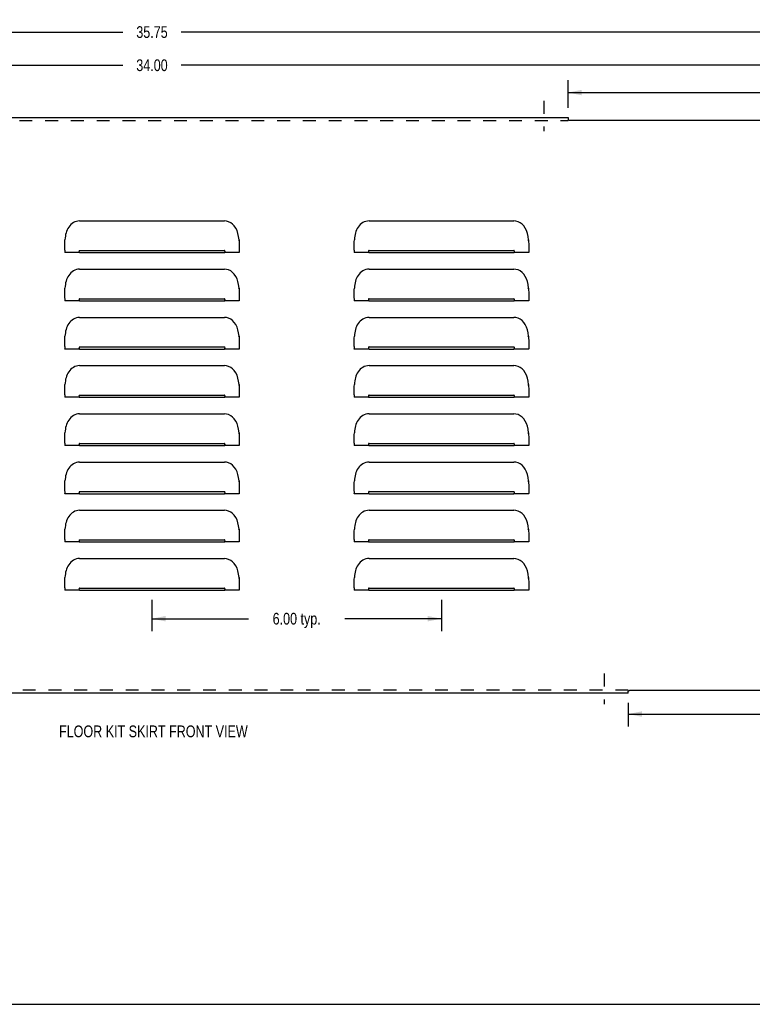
# Model space of a CAD drawing. Header units: inches. Extents: x 0 to 48.6, y 0 to 31.4.
# Tile 2 of 4: x 18.2 to 33.4, y 0 to 20.4. Entities that reach past the tile are written whole.
import ezdxf

# ---------------------------------------------------------------- set-up
doc = ezdxf.new("R2010")
doc.units = ezdxf.units.IN
doc.header["$LTSCALE"] = 2.671429
doc.header["$MEASUREMENT"] = 0
doc.linetypes.add('DASHED', pattern=[0.2, 0.1, -0.1])
doc.linetypes.add('HIDDEN', pattern=[0.2, 0.1, -0.1])
doc.layers.get('0').update_dxf_attribs({"linetype": 'CONTINUOUS'})
for name, color, linetype in [('02___PRT_ALL_AXES', 7, 'CONTINUOUS'), ('DEFAULT_2', 8, 'HIDDEN'), ('DIMENSIONS', 7, 'CONTINUOUS')]:
    doc.layers.add(name, color=color, linetype=linetype)
doc.styles.get("Standard").update_dxf_attribs({"font": 'txt', "width": 0.8})
doc.dimstyles.new('DIMSTYLE_1', dxfattribs={"dimtxt": 0.242857, "dimasz": 0.285714, "dimexe": 0.09, "dimexo": 0.07, "dimgap": 0.0425, "dimtad": 0, "dimtih": 1, "dimtoh": 1, "dimzin": 4, "dimdsep": 46, "dimtxsty": 'Standard', "dimblk": '_FILLED', "dimblk1": '_FILLED', "dimblk2": '_FILLED', "dimcen": 0.09, "dimadec": 0, "dimazin": 0, "dimtfac": 1, "dimtofl": 0, "dimtmove": 0, "dimatfit": 3, "dimldrblk": '_FILLED', "dimfxl": 0, "dimtolj": 1, "dimtzin": 4, "dimarcsym": 0})

# ---------------------------------------------------------------- blocks, each defined once
blk = doc.blocks.new('_FILLED')
at = {"color": 0, "linetype": 'ByBlock'}
blk.add_solid([(0, 0), (-1, 0.2), (-1, -0.2)], dxfattribs=at)
blk = doc.blocks.new('*D1')
at = {"layer": 'DIMENSIONS', "color": 2, "linetype": 'Continuous'}
for p, q in [((3.063, 18.278), (3.063, 20.415)), ((38.813, 18.278), (38.813, 20.415)), ((3.063, 20.158), (20.331, 20.158)), ((38.813, 20.158), (21.545, 20.158))]:
    blk.add_line(p, q, dxfattribs=at)
at = {"layer": 'DIMENSIONS', "color": 2, "linetype": 'Continuous', "xscale": 0.2857142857, "yscale": 0.2857142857, "zscale": 0.2857142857, "rotation": 180}
blk.add_blockref('_FILLED', (3.063, 20.158), dxfattribs=at)
at = {"layer": 'DIMENSIONS', "color": 2, "linetype": 'Continuous', "xscale": 0.2857142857, "yscale": 0.2857142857, "zscale": 0.2857142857}
blk.add_blockref('_FILLED', (38.813, 20.158), dxfattribs=at)
at = {"layer": 'DIMENSIONS', "color": 2, "linetype": 'Continuous', "insert": (20.938, 20.28), "char_height": 0.2429, "width": 0.97143, "attachment_point": 2, "line_spacing_factor": 0.9}
blk.add_mtext('35.75', dxfattribs=at)
blk = doc.blocks.new('*D3')
at = {"layer": 'DIMENSIONS', "color": 2, "linetype": 'Continuous'}
for p, q in [((29.563, 18.588), (29.563, 19.162)), ((38.813, 18.278), (38.813, 19.162)), ((29.563, 18.904), (33.678, 18.904)), ((38.813, 18.904), (34.698, 18.904))]:
    blk.add_line(p, q, dxfattribs=at)
at = {"layer": 'DIMENSIONS', "color": 2, "linetype": 'Continuous', "xscale": 0.2857142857, "yscale": 0.2857142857, "zscale": 0.2857142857, "rotation": 180}
blk.add_blockref('_FILLED', (29.563, 18.904), dxfattribs=at)
at = {"layer": 'DIMENSIONS', "color": 2, "linetype": 'Continuous', "xscale": 0.2857142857, "yscale": 0.2857142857, "zscale": 0.2857142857}
blk.add_blockref('_FILLED', (38.813, 18.904), dxfattribs=at)
at = {"layer": 'DIMENSIONS', "color": 2, "linetype": 'Continuous', "insert": (34.188, 19.026), "char_height": 0.2429, "width": 0.77714, "attachment_point": 2, "line_spacing_factor": 0.9}
blk.add_mtext('9.25', dxfattribs=at)
blk = doc.blocks.new('*D6')
at = {"layer": 'DIMENSIONS', "color": 2, "linetype": 'Continuous'}
for p, q in [((38.813, 6.561), (38.813, 5.761)), ((30.813, 6.251), (30.813, 5.761)), ((30.813, 6.018), (34.303, 6.018)), ((38.813, 6.018), (35.323, 6.018))]:
    blk.add_line(p, q, dxfattribs=at)
at = {"layer": 'DIMENSIONS', "color": 2, "linetype": 'Continuous', "xscale": 0.2857142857, "yscale": 0.2857142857, "zscale": 0.2857142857, "rotation": 180}
blk.add_blockref('_FILLED', (30.813, 6.018), dxfattribs=at)
at = {"layer": 'DIMENSIONS', "color": 2, "linetype": 'Continuous', "xscale": 0.2857142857, "yscale": 0.2857142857, "zscale": 0.2857142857}
blk.add_blockref('_FILLED', (38.813, 6.018), dxfattribs=at)
at = {"layer": 'DIMENSIONS', "color": 2, "linetype": 'Continuous', "insert": (34.813, 6.139), "char_height": 0.2429, "width": 0.77714, "attachment_point": 2, "line_spacing_factor": 0.9}
blk.add_mtext('8.00', dxfattribs=at)
blk = doc.blocks.new('*D8')
at = {"layer": 'DIMENSIONS', "color": 2, "linetype": 'Continuous'}
for p, q in [((20.938, 8.387), (20.938, 7.738)), ((26.938, 8.387), (26.938, 7.738)), ((20.938, 7.995), (22.942, 7.995)), ((26.938, 7.995), (24.934, 7.995))]:
    blk.add_line(p, q, dxfattribs=at)
at = {"layer": 'DIMENSIONS', "color": 2, "linetype": 'Continuous', "xscale": 0.2857142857, "yscale": 0.2857142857, "zscale": 0.2857142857, "rotation": 180}
blk.add_blockref('_FILLED', (20.938, 7.995), dxfattribs=at)
at = {"layer": 'DIMENSIONS', "color": 2, "linetype": 'Continuous', "xscale": 0.2857142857, "yscale": 0.2857142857, "zscale": 0.2857142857}
blk.add_blockref('_FILLED', (26.938, 7.995), dxfattribs=at)
at = {"layer": 'DIMENSIONS', "color": 2, "linetype": 'Continuous', "insert": (23.938, 8.117), "char_height": 0.2429, "width": 1.74857, "attachment_point": 2, "line_spacing_factor": 0.9}
blk.add_mtext('6.00 typ.', dxfattribs=at)
blk = doc.blocks.new('*D19')
at = {"color": 2, "linetype": 'Continuous'}
for p, q in [((3.938, 17.776), (3.938, 19.729)), ((37.938, 17.776), (37.938, 19.729)), ((3.938, 19.472), (20.331, 19.472)), ((37.938, 19.472), (21.545, 19.472))]:
    blk.add_line(p, q, dxfattribs=at)
at = {"color": 2, "linetype": 'Continuous', "xscale": 0.2857142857, "yscale": 0.2857142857, "zscale": 0.2857142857, "rotation": 180}
blk.add_blockref('_FILLED', (3.938, 19.472), dxfattribs=at)
at = {"color": 2, "linetype": 'Continuous', "xscale": 0.2857142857, "yscale": 0.2857142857, "zscale": 0.2857142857}
blk.add_blockref('_FILLED', (37.938, 19.472), dxfattribs=at)
at = {"color": 2, "linetype": 'Continuous', "insert": (20.938, 19.593), "char_height": 0.2429, "width": 0.97143, "attachment_point": 2, "line_spacing_factor": 0.9}
blk.add_mtext('34.00', dxfattribs=at)

msp = doc.modelspace()

# ---------------------------------------------------------------- linework, layer by layer
at = {"color": 3, "linetype": 'Continuous'}
for p, q in [((12.313, 18.388), (29.563, 18.388)), ((29.563, 18.388), (29.563, 18.347)), ((38.563, 18.328), (29.589, 18.328)), ((19.438, 16.243), (22.438, 16.243)), ((25.438, 16.243), (28.438, 16.243)), ((22.74, 15.837), (22.743, 15.852)), ((22.748, 15.725), (22.748, 15.588)), ((28.74, 15.837), (28.743, 15.852)), ((28.748, 15.725), (28.748, 15.588)), ((19.128, 15.636), (19.128, 15.588)), ((19.132, 15.587), (19.128, 15.588)), ((19.438, 15.587), (19.256, 15.586)), ((19.438, 15.631), (22.438, 15.631)), ((19.438, 15.587), (22.438, 15.587)), ((22.533, 15.586), (22.438, 15.587)), ((22.657, 15.586), (22.533, 15.586)), ((22.714, 15.587), (22.657, 15.586)), ((25.128, 15.636), (25.128, 15.588)), ((25.132, 15.587), (25.128, 15.588)), ((25.438, 15.587), (25.256, 15.586)), ((25.438, 15.631), (28.438, 15.631)), ((25.438, 15.587), (28.438, 15.587)), ((28.533, 15.586), (28.438, 15.587)), ((28.657, 15.586), (28.533, 15.586)), ((28.714, 15.587), (28.657, 15.586)), ((19.438, 15.243), (22.438, 15.243)), ((25.438, 15.243), (28.438, 15.243)), ((22.74, 14.837), (22.743, 14.852)), ((22.748, 14.725), (22.748, 14.588)), ((28.74, 14.837), (28.743, 14.852)), ((28.748, 14.725), (28.748, 14.588)), ((19.128, 14.636), (19.128, 14.588)), ((19.132, 14.587), (19.128, 14.588)), ((19.438, 14.587), (19.256, 14.586)), ((19.438, 14.631), (22.438, 14.631)), ((19.438, 14.587), (22.438, 14.587)), ((22.533, 14.586), (22.438, 14.587)), ((22.657, 14.586), (22.533, 14.586)), ((22.714, 14.587), (22.657, 14.586)), ((25.128, 14.636), (25.128, 14.588)), ((25.132, 14.587), (25.128, 14.588)), ((25.438, 14.587), (25.256, 14.586)), ((25.438, 14.631), (28.438, 14.631)), ((25.438, 14.587), (28.438, 14.587)), ((28.533, 14.586), (28.438, 14.587)), ((28.657, 14.586), (28.533, 14.586)), ((28.714, 14.587), (28.657, 14.586)), ((19.438, 14.243), (22.438, 14.243)), ((25.438, 14.243), (28.438, 14.243)), ((22.74, 13.837), (22.743, 13.852)), ((22.748, 13.725), (22.748, 13.588)), ((28.74, 13.837), (28.743, 13.852)), ((28.748, 13.725), (28.748, 13.588)), ((19.128, 13.636), (19.128, 13.588)), ((19.132, 13.587), (19.128, 13.588)), ((19.438, 13.587), (19.256, 13.586)), ((19.438, 13.631), (22.438, 13.631)), ((19.438, 13.587), (22.438, 13.587)), ((22.533, 13.586), (22.438, 13.587)), ((22.657, 13.586), (22.533, 13.586)), ((22.714, 13.587), (22.657, 13.586)), ((25.128, 13.636), (25.128, 13.588)), ((25.132, 13.587), (25.128, 13.588)), ((25.438, 13.587), (25.256, 13.586)), ((25.438, 13.631), (28.438, 13.631)), ((25.438, 13.587), (28.438, 13.587)), ((28.533, 13.586), (28.438, 13.587)), ((28.657, 13.586), (28.533, 13.586)), ((28.714, 13.587), (28.657, 13.586)), ((19.438, 13.243), (22.438, 13.243)), ((25.438, 13.243), (28.438, 13.243)), ((22.74, 12.837), (22.743, 12.852)), ((22.748, 12.725), (22.748, 12.588)), ((28.74, 12.837), (28.743, 12.852)), ((28.748, 12.725), (28.748, 12.588)), ((19.128, 12.636), (19.128, 12.588)), ((19.132, 12.587), (19.128, 12.588)), ((19.438, 12.587), (19.297, 12.586)), ((19.438, 12.631), (22.438, 12.631)), ((19.438, 12.587), (22.438, 12.587)), ((22.579, 12.586), (22.438, 12.587)), ((22.657, 12.586), (22.579, 12.586)), ((22.714, 12.587), (22.657, 12.586)), ((25.128, 12.636), (25.128, 12.588)), ((25.132, 12.587), (25.128, 12.588)), ((25.438, 12.587), (25.256, 12.586)), ((25.438, 12.631), (28.438, 12.631)), ((25.438, 12.587), (28.438, 12.587)), ((28.579, 12.586), (28.438, 12.587)), ((28.657, 12.586), (28.579, 12.586)), ((28.714, 12.587), (28.657, 12.586)), ((19.438, 12.243), (22.438, 12.243)), ((25.438, 12.243), (28.438, 12.243)), ((22.74, 11.837), (22.743, 11.852)), ((28.74, 11.837), (28.743, 11.852)), ((22.748, 11.725), (22.748, 11.588)), ((28.748, 11.725), (28.748, 11.588)), ((19.128, 11.636), (19.128, 11.588)), ((19.132, 11.587), (19.128, 11.588)), ((19.438, 11.587), (19.256, 11.586)), ((19.438, 11.631), (22.438, 11.631)), ((19.438, 11.587), (22.438, 11.587)), ((22.533, 11.586), (22.438, 11.587)), ((22.657, 11.586), (22.533, 11.586)), ((22.714, 11.587), (22.657, 11.586)), ((25.128, 11.636), (25.128, 11.588)), ((25.132, 11.587), (25.128, 11.588)), ((25.438, 11.587), (25.256, 11.586)), ((25.438, 11.631), (28.438, 11.631)), ((25.438, 11.587), (28.438, 11.587)), ((28.533, 11.586), (28.438, 11.587)), ((28.657, 11.586), (28.533, 11.586)), ((28.714, 11.587), (28.657, 11.586)), ((19.438, 11.243), (22.438, 11.243)), ((25.438, 11.243), (28.438, 11.243)), ((22.74, 10.837), (22.743, 10.852)), ((28.74, 10.837), (28.743, 10.852)), ((19.128, 10.636), (19.128, 10.588)), ((19.438, 10.631), (22.438, 10.631)), ((22.748, 10.725), (22.748, 10.588)), ((25.128, 10.636), (25.128, 10.588)), ((25.438, 10.631), (28.438, 10.631)), ((28.748, 10.725), (28.748, 10.588)), ((19.132, 10.587), (19.128, 10.588)), ((19.438, 10.587), (19.256, 10.586)), ((19.438, 10.587), (22.438, 10.587)), ((22.533, 10.586), (22.438, 10.587)), ((22.657, 10.586), (22.533, 10.586)), ((22.714, 10.587), (22.657, 10.586)), ((25.132, 10.587), (25.128, 10.588)), ((25.438, 10.587), (25.256, 10.586)), ((25.438, 10.587), (28.438, 10.587)), ((28.533, 10.586), (28.438, 10.587)), ((28.657, 10.586), (28.533, 10.586)), ((28.714, 10.587), (28.657, 10.586)), ((19.438, 10.243), (22.438, 10.243)), ((25.438, 10.243), (28.438, 10.243)), ((22.74, 9.837), (22.743, 9.852)), ((28.74, 9.837), (28.743, 9.852)), ((19.128, 9.636), (19.128, 9.588)), ((19.438, 9.631), (22.438, 9.631)), ((22.748, 9.725), (22.748, 9.588)), ((25.128, 9.636), (25.128, 9.588)), ((25.438, 9.631), (28.438, 9.631)), ((28.748, 9.725), (28.748, 9.588)), ((19.132, 9.587), (19.128, 9.588)), ((19.438, 9.587), (19.256, 9.586)), ((19.438, 9.587), (22.438, 9.587)), ((22.533, 9.586), (22.438, 9.587)), ((22.657, 9.586), (22.533, 9.586)), ((22.714, 9.587), (22.657, 9.586)), ((25.132, 9.587), (25.128, 9.588)), ((25.438, 9.587), (25.256, 9.586)), ((25.438, 9.587), (28.438, 9.587)), ((28.533, 9.586), (28.438, 9.587)), ((28.657, 9.586), (28.533, 9.586)), ((28.714, 9.587), (28.657, 9.586)), ((19.438, 9.243), (22.438, 9.243)), ((25.438, 9.243), (28.438, 9.243)), ((22.74, 8.837), (22.743, 8.852)), ((28.74, 8.837), (28.743, 8.852)), ((19.128, 8.636), (19.128, 8.588)), ((19.132, 8.587), (19.128, 8.588)), ((19.438, 8.587), (19.256, 8.586)), ((19.438, 8.631), (22.438, 8.631)), ((19.438, 8.587), (22.438, 8.587)), ((22.533, 8.586), (22.438, 8.587)), ((22.657, 8.586), (22.533, 8.586)), ((22.714, 8.587), (22.657, 8.586)), ((22.748, 8.725), (22.748, 8.588)), ((25.128, 8.636), (25.128, 8.588)), ((25.132, 8.587), (25.128, 8.588)), ((25.438, 8.587), (25.256, 8.586)), ((25.438, 8.631), (28.438, 8.631)), ((25.438, 8.587), (28.438, 8.587)), ((28.533, 8.586), (28.438, 8.587)), ((28.657, 8.586), (28.533, 8.586)), ((28.714, 8.587), (28.657, 8.586)), ((28.748, 8.725), (28.748, 8.588)), ((30.813, 6.451), (11.063, 6.451)), ((30.813, 6.451), (30.813, 6.493)), ((30.839, 6.511), (38.563, 6.511))]:
    msp.add_line(p, q, dxfattribs=at)
at = {"color": 7, "linetype": 'Continuous'}
msp.add_line((0, 0), (48.571, 0), dxfattribs=at)
at = {"color": 3, "linetype": 'Continuous'}
for points in [[(29.563, 18.347), (29.567, 18.344), (29.57, 18.341), (29.573, 18.339), (29.576, 18.337)], [(29.576, 18.337), (29.582, 18.333), (29.585, 18.331), (29.589, 18.328)], [(19.438, 16.243), (19.404, 16.241), (19.371, 16.234), (19.339, 16.222), (19.309, 16.207), (19.281, 16.188), (19.255, 16.166), (19.233, 16.141), (19.212, 16.114), (19.195, 16.086), (19.18, 16.056), (19.167, 16.025), (19.157, 15.993), (19.148, 15.959), (19.142, 15.925), (19.137, 15.889), (19.133, 15.852)], [(22.743, 15.852), (22.735, 15.922), (22.721, 15.985), (22.702, 16.043), (22.676, 16.094), (22.645, 16.139), (22.61, 16.176), (22.57, 16.205), (22.527, 16.226), (22.483, 16.239), (22.438, 16.243)], [(25.438, 16.243), (25.404, 16.241), (25.371, 16.234), (25.339, 16.222), (25.309, 16.207), (25.281, 16.188), (25.255, 16.166), (25.233, 16.141), (25.212, 16.114), (25.195, 16.086), (25.18, 16.056), (25.167, 16.025), (25.157, 15.993), (25.148, 15.959), (25.142, 15.925), (25.137, 15.889), (25.133, 15.852)], [(28.743, 15.852), (28.735, 15.922), (28.721, 15.985), (28.702, 16.043), (28.676, 16.094), (28.645, 16.139), (28.61, 16.176), (28.57, 16.205), (28.527, 16.226), (28.483, 16.239), (28.438, 16.243)], [(19.128, 15.638), (19.128, 15.728), (19.129, 15.77), (19.13, 15.811), (19.133, 15.852)], [(22.743, 15.852), (22.746, 15.809), (22.748, 15.767), (22.748, 15.725)], [(25.128, 15.638), (25.128, 15.728), (25.129, 15.77), (25.13, 15.811), (25.133, 15.852)], [(28.743, 15.852), (28.746, 15.809), (28.748, 15.767), (28.748, 15.725)], [(19.162, 15.587), (19.143, 15.587), (19.132, 15.587)], [(19.256, 15.586), (19.188, 15.587), (19.162, 15.587)], [(19.438, 15.631), (19.435, 15.63), (19.432, 15.628), (19.429, 15.625), (19.427, 15.622), (19.426, 15.618), (19.425, 15.613), (19.424, 15.609), (19.425, 15.604), (19.426, 15.6), (19.427, 15.596), (19.429, 15.592), (19.432, 15.589), (19.435, 15.588), (19.438, 15.587)], [(22.438, 15.587), (22.442, 15.588), (22.445, 15.589), (22.447, 15.592), (22.449, 15.596), (22.451, 15.6), (22.451, 15.604), (22.452, 15.609), (22.452, 15.613), (22.451, 15.617), (22.449, 15.622), (22.447, 15.625), (22.445, 15.628), (22.442, 15.63), (22.438, 15.631)], [(22.748, 15.588), (22.744, 15.587), (22.733, 15.587), (22.714, 15.587)], [(25.162, 15.587), (25.143, 15.587), (25.132, 15.587)], [(25.256, 15.586), (25.188, 15.587), (25.162, 15.587)], [(25.438, 15.631), (25.435, 15.63), (25.432, 15.628), (25.429, 15.625), (25.427, 15.622), (25.426, 15.618), (25.425, 15.613), (25.424, 15.609), (25.425, 15.604), (25.426, 15.6), (25.427, 15.596), (25.429, 15.592), (25.432, 15.589), (25.435, 15.588), (25.438, 15.587)], [(28.438, 15.587), (28.442, 15.588), (28.445, 15.589), (28.447, 15.592), (28.449, 15.596), (28.451, 15.6), (28.451, 15.604), (28.452, 15.609), (28.452, 15.613), (28.451, 15.617), (28.449, 15.622), (28.447, 15.625), (28.445, 15.628), (28.442, 15.63), (28.438, 15.631)], [(28.748, 15.588), (28.744, 15.587), (28.733, 15.587), (28.714, 15.587)], [(19.438, 15.243), (19.404, 15.241), (19.371, 15.234), (19.339, 15.222), (19.309, 15.207), (19.281, 15.188), (19.255, 15.166), (19.233, 15.141), (19.212, 15.114), (19.195, 15.086), (19.18, 15.056), (19.167, 15.025), (19.157, 14.993), (19.148, 14.959), (19.142, 14.925), (19.137, 14.889), (19.133, 14.852)], [(22.743, 14.852), (22.735, 14.922), (22.721, 14.985), (22.702, 15.043), (22.676, 15.094), (22.645, 15.139), (22.61, 15.176), (22.57, 15.205), (22.527, 15.226), (22.483, 15.239), (22.438, 15.243)], [(25.438, 15.243), (25.404, 15.241), (25.371, 15.234), (25.339, 15.222), (25.309, 15.207), (25.281, 15.188), (25.255, 15.166), (25.233, 15.141), (25.212, 15.114), (25.195, 15.086), (25.18, 15.056), (25.167, 15.025), (25.157, 14.993), (25.148, 14.959), (25.142, 14.925), (25.137, 14.889), (25.133, 14.852)], [(28.743, 14.852), (28.735, 14.922), (28.721, 14.985), (28.702, 15.043), (28.676, 15.094), (28.645, 15.139), (28.61, 15.176), (28.57, 15.205), (28.527, 15.226), (28.483, 15.239), (28.438, 15.243)], [(19.128, 14.638), (19.128, 14.728), (19.129, 14.77), (19.13, 14.811), (19.133, 14.852)], [(22.743, 14.852), (22.746, 14.809), (22.748, 14.767), (22.748, 14.725)], [(25.128, 14.638), (25.128, 14.728), (25.129, 14.77), (25.13, 14.811), (25.133, 14.852)], [(28.743, 14.852), (28.746, 14.809), (28.748, 14.767), (28.748, 14.725)], [(19.162, 14.587), (19.143, 14.587), (19.132, 14.587)], [(19.256, 14.586), (19.188, 14.587), (19.162, 14.587)], [(19.438, 14.631), (19.435, 14.63), (19.432, 14.628), (19.429, 14.625), (19.427, 14.622), (19.426, 14.618), (19.425, 14.613), (19.424, 14.609), (19.425, 14.604), (19.426, 14.6), (19.427, 14.596), (19.429, 14.592), (19.432, 14.589), (19.435, 14.588), (19.438, 14.587)], [(22.438, 14.587), (22.442, 14.588), (22.445, 14.589), (22.447, 14.592), (22.449, 14.596), (22.451, 14.6), (22.451, 14.604), (22.452, 14.609), (22.452, 14.613), (22.451, 14.617), (22.449, 14.622), (22.447, 14.625), (22.445, 14.628), (22.442, 14.63), (22.438, 14.631)], [(22.748, 14.588), (22.744, 14.587), (22.733, 14.587), (22.714, 14.587)], [(25.162, 14.587), (25.143, 14.587), (25.132, 14.587)], [(25.256, 14.586), (25.188, 14.587), (25.162, 14.587)], [(25.438, 14.631), (25.435, 14.63), (25.432, 14.628), (25.429, 14.625), (25.427, 14.622), (25.426, 14.618), (25.425, 14.613), (25.424, 14.609), (25.425, 14.604), (25.426, 14.6), (25.427, 14.596), (25.429, 14.592), (25.432, 14.589), (25.435, 14.588), (25.438, 14.587)], [(28.438, 14.587), (28.442, 14.588), (28.445, 14.589), (28.447, 14.592), (28.449, 14.596), (28.451, 14.6), (28.451, 14.604), (28.452, 14.609), (28.452, 14.613), (28.451, 14.617), (28.449, 14.622), (28.447, 14.625), (28.445, 14.628), (28.442, 14.63), (28.438, 14.631)], [(28.748, 14.588), (28.744, 14.587), (28.733, 14.587), (28.714, 14.587)], [(19.438, 14.243), (19.404, 14.241), (19.371, 14.234), (19.339, 14.222), (19.309, 14.207), (19.281, 14.188), (19.255, 14.166), (19.233, 14.141), (19.212, 14.114), (19.195, 14.086), (19.18, 14.056), (19.167, 14.025), (19.157, 13.993), (19.148, 13.959), (19.142, 13.925), (19.137, 13.889), (19.133, 13.852)], [(22.743, 13.852), (22.735, 13.922), (22.721, 13.985), (22.702, 14.043), (22.676, 14.094), (22.645, 14.139), (22.61, 14.176), (22.57, 14.205), (22.527, 14.226), (22.483, 14.239), (22.438, 14.243)], [(25.438, 14.243), (25.404, 14.241), (25.371, 14.234), (25.339, 14.222), (25.309, 14.207), (25.281, 14.188), (25.255, 14.166), (25.233, 14.141), (25.212, 14.114), (25.195, 14.086), (25.18, 14.056), (25.167, 14.025), (25.157, 13.993), (25.148, 13.959), (25.142, 13.925), (25.137, 13.889), (25.133, 13.852)], [(28.743, 13.852), (28.735, 13.922), (28.721, 13.985), (28.702, 14.043), (28.676, 14.094), (28.645, 14.139), (28.61, 14.176), (28.57, 14.205), (28.527, 14.226), (28.483, 14.239), (28.438, 14.243)], [(19.128, 13.638), (19.128, 13.728), (19.129, 13.77), (19.13, 13.811), (19.133, 13.852)], [(22.743, 13.852), (22.746, 13.809), (22.748, 13.767), (22.748, 13.725)], [(25.128, 13.638), (25.128, 13.728), (25.129, 13.77), (25.13, 13.811), (25.133, 13.852)], [(28.743, 13.852), (28.746, 13.809), (28.748, 13.767), (28.748, 13.725)], [(19.162, 13.587), (19.143, 13.587), (19.132, 13.587)], [(19.256, 13.586), (19.188, 13.587), (19.162, 13.587)], [(19.438, 13.631), (19.435, 13.63), (19.432, 13.628), (19.429, 13.625), (19.427, 13.622), (19.426, 13.618), (19.425, 13.613), (19.424, 13.609), (19.425, 13.604), (19.426, 13.6), (19.427, 13.596), (19.429, 13.592), (19.432, 13.589), (19.435, 13.588), (19.438, 13.587)], [(22.438, 13.587), (22.442, 13.588), (22.445, 13.589), (22.447, 13.592), (22.449, 13.596), (22.451, 13.6), (22.451, 13.604), (22.452, 13.609), (22.452, 13.613), (22.451, 13.617), (22.449, 13.622), (22.447, 13.625), (22.445, 13.628), (22.442, 13.63), (22.438, 13.631)], [(22.748, 13.588), (22.744, 13.587), (22.733, 13.587), (22.714, 13.587)], [(25.162, 13.587), (25.143, 13.587), (25.132, 13.587)], [(25.256, 13.586), (25.188, 13.587), (25.162, 13.587)], [(25.438, 13.631), (25.435, 13.63), (25.432, 13.628), (25.429, 13.625), (25.427, 13.622), (25.426, 13.618), (25.425, 13.613), (25.424, 13.609), (25.425, 13.604), (25.426, 13.6), (25.427, 13.596), (25.429, 13.592), (25.432, 13.589), (25.435, 13.588), (25.438, 13.587)], [(28.438, 13.587), (28.442, 13.588), (28.445, 13.589), (28.447, 13.592), (28.449, 13.596), (28.451, 13.6), (28.451, 13.604), (28.452, 13.609), (28.452, 13.613), (28.451, 13.617), (28.449, 13.622), (28.447, 13.625), (28.445, 13.628), (28.442, 13.63), (28.438, 13.631)], [(28.748, 13.588), (28.744, 13.587), (28.733, 13.587), (28.714, 13.587)], [(19.438, 13.243), (19.404, 13.241), (19.371, 13.234), (19.339, 13.222), (19.309, 13.207), (19.281, 13.188), (19.255, 13.166), (19.233, 13.141), (19.212, 13.114), (19.195, 13.086), (19.18, 13.056), (19.167, 13.025), (19.157, 12.993), (19.148, 12.959), (19.142, 12.925), (19.137, 12.889), (19.133, 12.852)], [(22.743, 12.852), (22.735, 12.922), (22.721, 12.985), (22.702, 13.043), (22.676, 13.094), (22.645, 13.139), (22.61, 13.176), (22.57, 13.205), (22.527, 13.226), (22.483, 13.239), (22.438, 13.243)], [(25.438, 13.243), (25.404, 13.241), (25.371, 13.234), (25.339, 13.222), (25.309, 13.207), (25.281, 13.188), (25.255, 13.166), (25.233, 13.141), (25.212, 13.114), (25.195, 13.086), (25.18, 13.056), (25.167, 13.025), (25.157, 12.993), (25.148, 12.959), (25.142, 12.925), (25.137, 12.889), (25.133, 12.852)], [(28.743, 12.852), (28.735, 12.922), (28.721, 12.985), (28.702, 13.043), (28.676, 13.094), (28.645, 13.139), (28.61, 13.176), (28.57, 13.205), (28.527, 13.226), (28.483, 13.239), (28.438, 13.243)], [(19.128, 12.638), (19.128, 12.728), (19.129, 12.77), (19.13, 12.811), (19.133, 12.852)], [(22.743, 12.852), (22.746, 12.809), (22.748, 12.767), (22.748, 12.725)], [(25.128, 12.638), (25.128, 12.728), (25.129, 12.77), (25.13, 12.811), (25.133, 12.852)], [(28.743, 12.852), (28.746, 12.809), (28.748, 12.767), (28.748, 12.725)], [(19.162, 12.587), (19.143, 12.587), (19.132, 12.587)], [(19.297, 12.586), (19.188, 12.587), (19.162, 12.587)], [(19.438, 12.631), (19.435, 12.63), (19.432, 12.628), (19.429, 12.625), (19.427, 12.622), (19.426, 12.618), (19.425, 12.613), (19.424, 12.609), (19.425, 12.604), (19.426, 12.6), (19.427, 12.596), (19.429, 12.592), (19.432, 12.589), (19.435, 12.588), (19.438, 12.587)], [(22.438, 12.587), (22.442, 12.588), (22.445, 12.589), (22.447, 12.592), (22.449, 12.596), (22.451, 12.6), (22.451, 12.604), (22.452, 12.609), (22.452, 12.613), (22.451, 12.617), (22.449, 12.622), (22.447, 12.625), (22.445, 12.628), (22.442, 12.63), (22.438, 12.631)], [(22.748, 12.588), (22.744, 12.587), (22.733, 12.587), (22.714, 12.587)], [(25.162, 12.587), (25.143, 12.587), (25.132, 12.587)], [(25.256, 12.586), (25.188, 12.587), (25.162, 12.587)], [(25.438, 12.631), (25.435, 12.63), (25.432, 12.628), (25.429, 12.625), (25.427, 12.622), (25.426, 12.618), (25.425, 12.613), (25.424, 12.609), (25.425, 12.604), (25.426, 12.6), (25.427, 12.596), (25.429, 12.592), (25.432, 12.589), (25.435, 12.588), (25.438, 12.587)], [(28.438, 12.587), (28.442, 12.588), (28.445, 12.589), (28.447, 12.592), (28.449, 12.596), (28.451, 12.6), (28.451, 12.604), (28.452, 12.609), (28.452, 12.613), (28.451, 12.617), (28.449, 12.622), (28.447, 12.625), (28.445, 12.628), (28.442, 12.63), (28.438, 12.631)], [(28.748, 12.588), (28.744, 12.587), (28.733, 12.587), (28.714, 12.587)], [(19.438, 12.243), (19.404, 12.241), (19.371, 12.234), (19.339, 12.222), (19.309, 12.207), (19.281, 12.188), (19.255, 12.166), (19.233, 12.141), (19.212, 12.114), (19.195, 12.086), (19.18, 12.056), (19.167, 12.025), (19.157, 11.993), (19.148, 11.959), (19.142, 11.925), (19.137, 11.889), (19.133, 11.852)], [(22.743, 11.852), (22.735, 11.922), (22.721, 11.985), (22.702, 12.043), (22.676, 12.094), (22.645, 12.139), (22.61, 12.176), (22.57, 12.205), (22.527, 12.226), (22.483, 12.239), (22.438, 12.243)], [(25.438, 12.243), (25.404, 12.241), (25.371, 12.234), (25.339, 12.222), (25.309, 12.207), (25.281, 12.188), (25.255, 12.166), (25.233, 12.141), (25.212, 12.114), (25.195, 12.086), (25.18, 12.056), (25.167, 12.025), (25.157, 11.993), (25.148, 11.959), (25.142, 11.925), (25.137, 11.889), (25.133, 11.852)], [(28.743, 11.852), (28.735, 11.922), (28.721, 11.985), (28.702, 12.043), (28.676, 12.094), (28.645, 12.139), (28.61, 12.176), (28.57, 12.205), (28.527, 12.226), (28.483, 12.239), (28.438, 12.243)], [(19.128, 11.638), (19.128, 11.728), (19.129, 11.77), (19.13, 11.811), (19.133, 11.852)], [(22.743, 11.852), (22.746, 11.809), (22.748, 11.767), (22.748, 11.725)], [(25.128, 11.638), (25.128, 11.728), (25.129, 11.77), (25.13, 11.811), (25.133, 11.852)], [(28.743, 11.852), (28.746, 11.809), (28.748, 11.767), (28.748, 11.725)], [(19.162, 11.587), (19.143, 11.587), (19.132, 11.587)], [(19.256, 11.586), (19.188, 11.587), (19.162, 11.587)], [(19.438, 11.631), (19.435, 11.63), (19.432, 11.628), (19.429, 11.625), (19.427, 11.622), (19.426, 11.618), (19.425, 11.613), (19.424, 11.609), (19.425, 11.604), (19.426, 11.6), (19.427, 11.596), (19.429, 11.592), (19.432, 11.589), (19.435, 11.588), (19.438, 11.587)], [(22.438, 11.587), (22.442, 11.588), (22.445, 11.589), (22.447, 11.592), (22.449, 11.596), (22.451, 11.6), (22.451, 11.604), (22.452, 11.609), (22.452, 11.613), (22.451, 11.617), (22.449, 11.622), (22.447, 11.625), (22.445, 11.628), (22.442, 11.63), (22.438, 11.631)], [(22.748, 11.588), (22.744, 11.587), (22.733, 11.587), (22.714, 11.587)], [(25.162, 11.587), (25.143, 11.587), (25.132, 11.587)], [(25.256, 11.586), (25.188, 11.587), (25.162, 11.587)], [(25.438, 11.631), (25.435, 11.63), (25.432, 11.628), (25.429, 11.625), (25.427, 11.622), (25.426, 11.618), (25.425, 11.613), (25.424, 11.609), (25.425, 11.604), (25.426, 11.6), (25.427, 11.596), (25.429, 11.592), (25.432, 11.589), (25.435, 11.588), (25.438, 11.587)], [(28.438, 11.587), (28.442, 11.588), (28.445, 11.589), (28.447, 11.592), (28.449, 11.596), (28.451, 11.6), (28.451, 11.604), (28.452, 11.609), (28.452, 11.613), (28.451, 11.617), (28.449, 11.622), (28.447, 11.625), (28.445, 11.628), (28.442, 11.63), (28.438, 11.631)], [(28.748, 11.588), (28.744, 11.587), (28.733, 11.587), (28.714, 11.587)], [(19.438, 11.243), (19.404, 11.241), (19.371, 11.234), (19.339, 11.222), (19.309, 11.207), (19.281, 11.188), (19.255, 11.166), (19.233, 11.141), (19.212, 11.114), (19.195, 11.086), (19.18, 11.056), (19.167, 11.025), (19.157, 10.993), (19.148, 10.959), (19.142, 10.925), (19.137, 10.889), (19.133, 10.852)], [(22.743, 10.852), (22.735, 10.922), (22.721, 10.985), (22.702, 11.043), (22.676, 11.094), (22.645, 11.139), (22.61, 11.176), (22.57, 11.205), (22.527, 11.226), (22.483, 11.239), (22.438, 11.243)], [(25.438, 11.243), (25.404, 11.241), (25.371, 11.234), (25.339, 11.222), (25.309, 11.207), (25.281, 11.188), (25.255, 11.166), (25.233, 11.141), (25.212, 11.114), (25.195, 11.086), (25.18, 11.056), (25.167, 11.025), (25.157, 10.993), (25.148, 10.959), (25.142, 10.925), (25.137, 10.889), (25.133, 10.852)], [(28.743, 10.852), (28.735, 10.922), (28.721, 10.985), (28.702, 11.043), (28.676, 11.094), (28.645, 11.139), (28.61, 11.176), (28.57, 11.205), (28.527, 11.226), (28.483, 11.239), (28.438, 11.243)], [(19.128, 10.638), (19.128, 10.728), (19.129, 10.77), (19.13, 10.811), (19.133, 10.852)], [(22.743, 10.852), (22.746, 10.809), (22.748, 10.767), (22.748, 10.725)], [(25.128, 10.638), (25.128, 10.728), (25.129, 10.77), (25.13, 10.811), (25.133, 10.852)], [(28.743, 10.852), (28.746, 10.809), (28.748, 10.767), (28.748, 10.725)], [(19.438, 10.631), (19.435, 10.63), (19.432, 10.628), (19.429, 10.625), (19.427, 10.622), (19.426, 10.618), (19.425, 10.613), (19.424, 10.609), (19.425, 10.604), (19.426, 10.6), (19.427, 10.596), (19.429, 10.592), (19.432, 10.589), (19.435, 10.588), (19.438, 10.587)], [(22.438, 10.587), (22.442, 10.588), (22.445, 10.589), (22.447, 10.592), (22.449, 10.596), (22.451, 10.6), (22.451, 10.604), (22.452, 10.609), (22.452, 10.613), (22.451, 10.617), (22.449, 10.622), (22.447, 10.625), (22.445, 10.628), (22.442, 10.63), (22.438, 10.631)], [(25.438, 10.631), (25.435, 10.63), (25.432, 10.628), (25.429, 10.625), (25.427, 10.622), (25.426, 10.618), (25.425, 10.613), (25.424, 10.609), (25.425, 10.604), (25.426, 10.6), (25.427, 10.596), (25.429, 10.592), (25.432, 10.589), (25.435, 10.588), (25.438, 10.587)], [(28.438, 10.587), (28.442, 10.588), (28.445, 10.589), (28.447, 10.592), (28.449, 10.596), (28.451, 10.6), (28.451, 10.604), (28.452, 10.609), (28.452, 10.613), (28.451, 10.617), (28.449, 10.622), (28.447, 10.625), (28.445, 10.628), (28.442, 10.63), (28.438, 10.631)], [(19.162, 10.587), (19.143, 10.587), (19.132, 10.587)], [(19.256, 10.586), (19.188, 10.587), (19.162, 10.587)], [(22.748, 10.588), (22.744, 10.587), (22.733, 10.587), (22.714, 10.587)], [(25.162, 10.587), (25.143, 10.587), (25.132, 10.587)], [(25.256, 10.586), (25.188, 10.587), (25.162, 10.587)], [(28.748, 10.588), (28.744, 10.587), (28.733, 10.587), (28.714, 10.587)], [(19.438, 10.243), (19.404, 10.241), (19.371, 10.234), (19.339, 10.222), (19.309, 10.207), (19.281, 10.188), (19.255, 10.166), (19.233, 10.141), (19.212, 10.114), (19.195, 10.086), (19.18, 10.056), (19.167, 10.025), (19.157, 9.993), (19.148, 9.959), (19.142, 9.925), (19.137, 9.889), (19.133, 9.852)], [(22.743, 9.852), (22.735, 9.922), (22.721, 9.985), (22.702, 10.043), (22.676, 10.094), (22.645, 10.139), (22.61, 10.176), (22.57, 10.205), (22.527, 10.226), (22.483, 10.239), (22.438, 10.243)], [(25.438, 10.243), (25.404, 10.241), (25.371, 10.234), (25.339, 10.222), (25.309, 10.207), (25.281, 10.188), (25.255, 10.166), (25.233, 10.141), (25.212, 10.114), (25.195, 10.086), (25.18, 10.056), (25.167, 10.025), (25.157, 9.993), (25.148, 9.959), (25.142, 9.925), (25.137, 9.889), (25.133, 9.852)], [(28.743, 9.852), (28.735, 9.922), (28.721, 9.985), (28.702, 10.043), (28.676, 10.094), (28.645, 10.139), (28.61, 10.176), (28.57, 10.205), (28.527, 10.226), (28.483, 10.239), (28.438, 10.243)], [(19.128, 9.638), (19.128, 9.728), (19.129, 9.77), (19.13, 9.811), (19.133, 9.852)], [(22.743, 9.852), (22.746, 9.809), (22.748, 9.767), (22.748, 9.725)], [(25.128, 9.638), (25.128, 9.728), (25.129, 9.77), (25.13, 9.811), (25.133, 9.852)], [(28.743, 9.852), (28.746, 9.809), (28.748, 9.767), (28.748, 9.725)], [(19.438, 9.631), (19.435, 9.63), (19.432, 9.628), (19.429, 9.625), (19.427, 9.622), (19.426, 9.618), (19.425, 9.613), (19.424, 9.609), (19.425, 9.604), (19.426, 9.6), (19.427, 9.596), (19.429, 9.592), (19.432, 9.589), (19.435, 9.588), (19.438, 9.587)], [(22.438, 9.587), (22.442, 9.588), (22.445, 9.589), (22.447, 9.592), (22.449, 9.596), (22.451, 9.6), (22.451, 9.604), (22.452, 9.609), (22.452, 9.613), (22.451, 9.617), (22.449, 9.622), (22.447, 9.625), (22.445, 9.628), (22.442, 9.63), (22.438, 9.631)], [(25.438, 9.631), (25.435, 9.63), (25.432, 9.628), (25.429, 9.625), (25.427, 9.622), (25.426, 9.618), (25.425, 9.613), (25.424, 9.609), (25.425, 9.604), (25.426, 9.6), (25.427, 9.596), (25.429, 9.592), (25.432, 9.589), (25.435, 9.588), (25.438, 9.587)], [(28.438, 9.587), (28.442, 9.588), (28.445, 9.589), (28.447, 9.592), (28.449, 9.596), (28.451, 9.6), (28.451, 9.604), (28.452, 9.609), (28.452, 9.613), (28.451, 9.617), (28.449, 9.622), (28.447, 9.625), (28.445, 9.628), (28.442, 9.63), (28.438, 9.631)], [(19.162, 9.587), (19.143, 9.587), (19.132, 9.587)], [(19.256, 9.586), (19.188, 9.587), (19.162, 9.587)], [(22.748, 9.588), (22.744, 9.587), (22.733, 9.587), (22.714, 9.587)], [(25.162, 9.587), (25.143, 9.587), (25.132, 9.587)], [(25.256, 9.586), (25.188, 9.587), (25.162, 9.587)], [(28.748, 9.588), (28.744, 9.587), (28.733, 9.587), (28.714, 9.587)], [(19.438, 9.243), (19.404, 9.241), (19.371, 9.234), (19.339, 9.222), (19.309, 9.207), (19.281, 9.188), (19.255, 9.166), (19.233, 9.141), (19.212, 9.114), (19.195, 9.086), (19.18, 9.056), (19.167, 9.025), (19.157, 8.993), (19.148, 8.959), (19.142, 8.925), (19.137, 8.889), (19.133, 8.852)], [(22.743, 8.852), (22.735, 8.922), (22.721, 8.985), (22.702, 9.043), (22.676, 9.094), (22.645, 9.139), (22.61, 9.176), (22.57, 9.205), (22.527, 9.226), (22.483, 9.239), (22.438, 9.243)], [(25.438, 9.243), (25.404, 9.241), (25.371, 9.234), (25.339, 9.222), (25.309, 9.207), (25.281, 9.188), (25.255, 9.166), (25.233, 9.141), (25.212, 9.114), (25.195, 9.086), (25.18, 9.056), (25.167, 9.025), (25.157, 8.993), (25.148, 8.959), (25.142, 8.925), (25.137, 8.889), (25.133, 8.852)], [(28.743, 8.852), (28.735, 8.922), (28.721, 8.985), (28.702, 9.043), (28.676, 9.094), (28.645, 9.139), (28.61, 9.176), (28.57, 9.205), (28.527, 9.226), (28.483, 9.239), (28.438, 9.243)], [(19.128, 8.638), (19.128, 8.728), (19.129, 8.77), (19.13, 8.811), (19.133, 8.852)], [(22.743, 8.852), (22.746, 8.809), (22.748, 8.767), (22.748, 8.725)], [(25.128, 8.638), (25.128, 8.728), (25.129, 8.77), (25.13, 8.811), (25.133, 8.852)], [(28.743, 8.852), (28.746, 8.809), (28.748, 8.767), (28.748, 8.725)], [(19.162, 8.587), (19.143, 8.587), (19.132, 8.587)], [(19.256, 8.586), (19.188, 8.587), (19.162, 8.587)], [(19.438, 8.631), (19.435, 8.63), (19.432, 8.628), (19.429, 8.625), (19.427, 8.622), (19.426, 8.618), (19.425, 8.613), (19.424, 8.609), (19.425, 8.604), (19.426, 8.6), (19.427, 8.596), (19.429, 8.592), (19.432, 8.589), (19.435, 8.588), (19.438, 8.587)], [(22.438, 8.587), (22.442, 8.588), (22.445, 8.589), (22.447, 8.592), (22.449, 8.596), (22.451, 8.6), (22.451, 8.604), (22.452, 8.609), (22.452, 8.613), (22.451, 8.617), (22.449, 8.622), (22.447, 8.625), (22.445, 8.628), (22.442, 8.63), (22.438, 8.631)], [(22.748, 8.588), (22.744, 8.587), (22.733, 8.587), (22.714, 8.587)], [(25.162, 8.587), (25.143, 8.587), (25.132, 8.587)], [(25.256, 8.586), (25.188, 8.587), (25.162, 8.587)], [(25.438, 8.631), (25.435, 8.63), (25.432, 8.628), (25.429, 8.625), (25.427, 8.622), (25.426, 8.618), (25.425, 8.613), (25.424, 8.609), (25.425, 8.604), (25.426, 8.6), (25.427, 8.596), (25.429, 8.592), (25.432, 8.589), (25.435, 8.588), (25.438, 8.587)], [(28.438, 8.587), (28.442, 8.588), (28.445, 8.589), (28.447, 8.592), (28.449, 8.596), (28.451, 8.6), (28.451, 8.604), (28.452, 8.609), (28.452, 8.613), (28.451, 8.617), (28.449, 8.622), (28.447, 8.625), (28.445, 8.628), (28.442, 8.63), (28.438, 8.631)], [(28.748, 8.588), (28.744, 8.587), (28.733, 8.587), (28.714, 8.587)], [(30.813, 6.493), (30.817, 6.496), (30.82, 6.498), (30.823, 6.5), (30.826, 6.502), (30.829, 6.504), (30.832, 6.506), (30.835, 6.508), (30.839, 6.511)]]:
    msp.add_lwpolyline(points, dxfattribs=at)
at = {"layer": '02___PRT_ALL_AXES', "color": 2, "linetype": 'DASHED'}
for p, q in [((29.063, 18.734), (29.063, 18.103)), ((30.313, 6.857), (30.313, 6.225))]:
    msp.add_line(p, q, dxfattribs=at)
at = {"layer": 'DEFAULT_2', "color": 8, "linetype": 'HIDDEN'}
for p, q in [((12.313, 18.328), (29.563, 18.328)), ((30.813, 6.511), (11.063, 6.511))]:
    msp.add_line(p, q, dxfattribs=at)

# ---------------------------------------------------------------- texts
at = {"layer": 'DIMENSIONS', "color": 2, "linetype": 'Continuous', "insert": (20.967, 5.781), "char_height": 0.24286, "width": 5.05143, "attachment_point": 2, "line_spacing_factor": 0.9}
msp.add_mtext('FLOOR KIT SKIRT FRONT VIEW', dxfattribs=at)

# ---------------------------------------------------------------- dimensions: what is measured, and where the dimension line sits
at = {"color": 2, "linetype": 'Continuous'}
dim = msp.add_linear_dim(base=(37.938, 19.472), p1=(3.938, 17.706), p2=(37.938, 17.706), dimstyle='DIMSTYLE_1', dxfattribs=at)
dim.commit()
dim.dimension.update_dxf_attribs({"geometry": '*D19', "text_midpoint": (20.938, 19.472), "dimtype": 160})
at = {"layer": 'DIMENSIONS', "color": 2, "linetype": 'Continuous'}
dim = msp.add_linear_dim(base=(38.813, 20.158), p1=(3.063, 18.208), p2=(38.813, 18.208), dimstyle='DIMSTYLE_1', dxfattribs=at)
dim.commit()
dim.dimension.update_dxf_attribs({"geometry": '*D1', "text_midpoint": (20.938, 20.158), "dimtype": 160})
for base, p1, p2, picture, middle in [((29.563, 18.904), (38.813, 18.208), (29.563, 18.518), '*D3', (34.188, 18.904)), ((30.813, 6.018), (38.813, 6.631), (30.813, 5.691), '*D6', (34.813, 6.018))]:
    dim = msp.add_linear_dim(base=base, p1=p1, p2=p2, angle=180, dimstyle='DIMSTYLE_1', dxfattribs=at)
    dim.commit()
    dim.dimension.update_dxf_attribs({"geometry": picture, "text_midpoint": middle, "dimtype": 160})
dim = msp.add_linear_dim(base=(26.938, 7.995), p1=(20.938, 8.457), p2=(26.938, 8.457), text='<> typ.', dimstyle='DIMSTYLE_1', dxfattribs=at)
dim.commit()
dim.dimension.update_dxf_attribs({"geometry": '*D8', "text_midpoint": (23.938, 7.995), "dimtype": 160})

doc.saveas('drawing.dxf')
